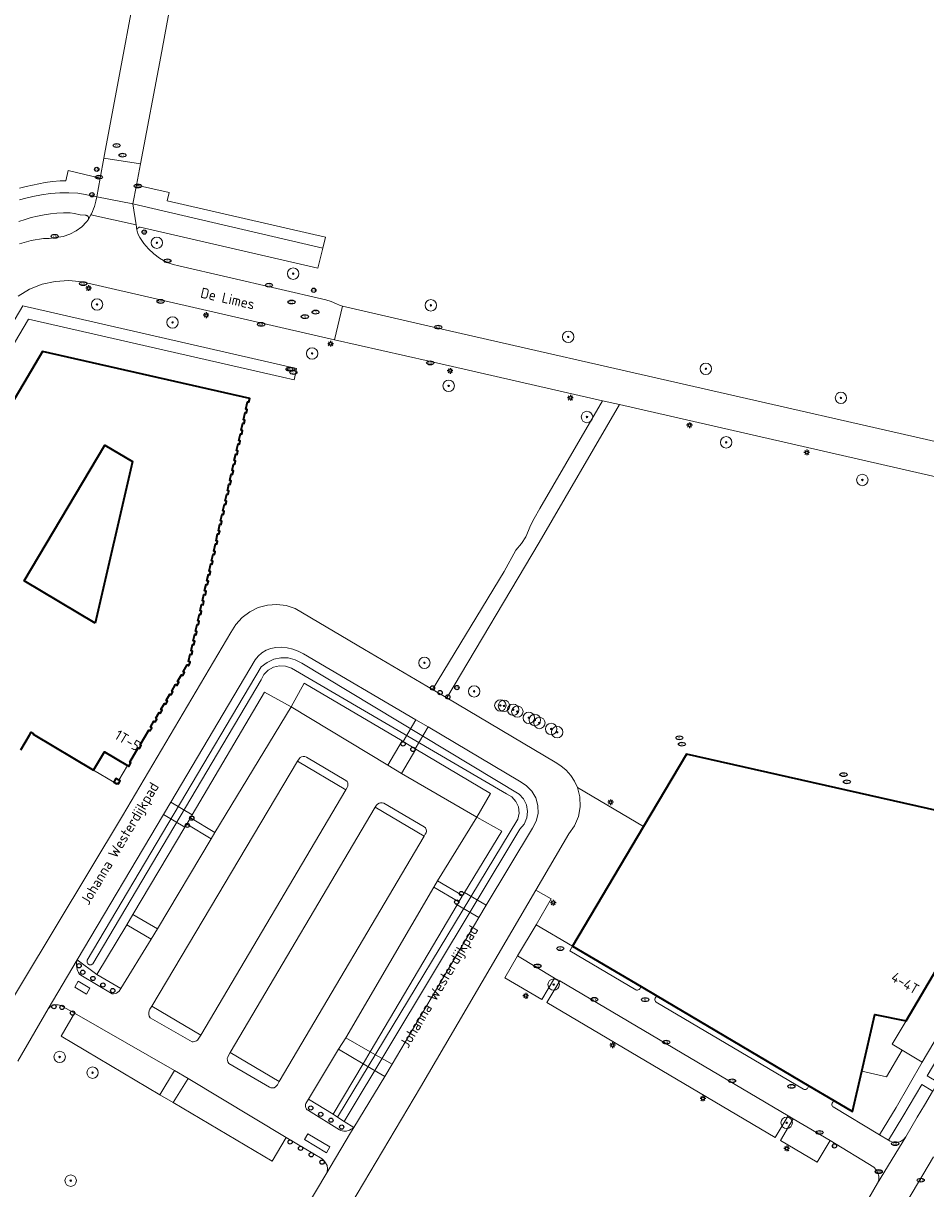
# Model space of a CAD drawing. Header units: metres. Extents: x 89394 to 92106, y 463550 to 466167.
# Tile 87 of 112: x 90888 to 91046, y 465046 to 465250. Entities that reach past the tile are written whole.
import ezdxf
from ezdxf.enums import TextEntityAlignment as Align

# ---------------------------------------------------------------- set-up
doc = ezdxf.new("R2010")
doc.units = ezdxf.units.M
for name, color, linetype, lineweight in [('B-PV-GR-BOOM-S', 90, 'Continuous', 25), ('B-PV-GR-BOUWLAND_BRAAKLIGGEND-GV', 200, 'Continuous', 13), ('B-PV-IE-MEUBILAIR-S', 7, 'Continuous', 25), ('B-PV-KW-KUNSTWERK_DEK-GV', 170, 'Continuous', 18), ('B-PV-OG-BEBOUWING-GV', 7, 'Continuous', 35), ('B-PV-OG-BEBOUWING-T18', 1, 'Continuous', 18), ('B-PV-OG-BEBOUWING_TRAP-GV', 7, 'Continuous', 18), ('B-PV-OG-TERREIN_BEGROEID-GV', 7, 'Continuous', 18), ('B-PV-OG-TERREIN_ERF-GV', 50, 'Continuous', 18), ('B-PV-OG-TERREIN_OEVER-GV', 7, 'Continuous', 18), ('B-PV-OG-TOPOGRAFIE-T18', 1, 'Continuous', 18), ('B-PV-OG-WATER_SLOOT-GV', 120, 'Continuous', 18), ('B-PV-OG-WEG-GV', 7, 'Continuous', 18), ('B-PV-VH-VERHARDING_ASFALT-GV', 210, 'Continuous', 18), ('B-PV-VH-VERHARDING_BETON-GV', 252, 'Continuous', 18), ('B-PV-VH-VERHARDING_BETONSTRAATSTEEN-GV', 190, 'Continuous', 18), ('B-PV-VH-VERHARDING_GRASBETONSTEEN-GV', 70, 'Continuous', 18), ('B-PV-VH-VERHARDING_OPEN-GV', 40, 'Continuous', 18), ('B-PV-VH-VERHARDING_OPEN_TEGEL-GV', 90, 'Continuous', 18), ('B-PV-VH-VERHARDING_STRAATBAKSTEEN-GV', 40, 'Continuous', 18)]:
    doc.layers.add(name, color=color, linetype=linetype, lineweight=lineweight)
doc.styles.add('NLCS-ISO', font='NLCS-ISO.ttf')
doc.styles.add('NLCS-ISO-M500-T18', font='NLCS-ISO.ttf', dxfattribs={"height": 0.9})

# ---------------------------------------------------------------- blocks, each defined once
blk = doc.blocks.new('SIE-MEUBILAIR_PAAL_LICHTMAST-SO')
for points in [[(-0.62, 0), (-1, 0)], [(-0.71, 0.71), (-0.44, 0.44)], [(0, 1), (0, 0.62)], [(0.44, 0.44), (0.71, 0.71)], [(1, 0), (0.62, 0)], [(-0.71, -0.71), (-0.44, -0.44)], [(0, -0.62), (0, -1)], [(0.44, -0.44), (0.71, -0.71)]]:
    blk.add_lwpolyline(points)
blk.add_circle((0, 0), 0.5)
blk = doc.blocks.new('SIE-MEUBILAIR_PAAL_VERKEERSBORD-SO')
blk.add_circle((0, 0), 0.75)
at = {"style": 'NLCS-ISO'}
blk.add_text('vb', height=0.75, dxfattribs=at).set_placement((0, 0.07), align=Align.MIDDLE_CENTER)
blk = doc.blocks.new('SIE-MEUBILAIR_PAAL_PRAATPAAL-SO')
blk.add_circle((0, 0), 0.75)
at = {"style": 'NLCS-ISO'}
blk.add_text('pr', height=0.75, dxfattribs=at).set_placement((0, 0.18), align=Align.MIDDLE_CENTER)
blk = doc.blocks.new('SIE-MEUBILAIR_PAAL-SO')
blk.add_circle((0, 0), 0.75)
blk = doc.blocks.new('SIE-MEUBILAIR_PUT_KOLK-SO')
blk.add_ellipse((0, 0), major_axis=(1.25, 0), ratio=0.54)
at = {"style": 'NLCS-ISO'}
blk.add_text('klk', height=0.75, dxfattribs=at).set_placement((0.03, 0), align=Align.MIDDLE_CENTER)
blk = doc.blocks.new('SIE-MEUBILAIR_PUT_RIOOLPUT-SO')
blk.add_ellipse((0, 0), major_axis=(1.25, 0), ratio=0.54)
at = {"style": 'NLCS-ISO'}
blk.add_text('ri', height=0.75, dxfattribs=at).set_placement((-0.04, 0.07), align=Align.MIDDLE_CENTER)
blk = doc.blocks.new('SIE-MEUBILAIR_PUT_WATERLEIDINGPUT-SO')
blk.add_ellipse((0, 0), major_axis=(1.25, 0), ratio=0.54)
at = {"style": 'NLCS-ISO'}
blk.add_text('wl', height=0.75, dxfattribs=at).set_placement((-0.14, 0), align=Align.MIDDLE_CENTER)
blk = doc.blocks.new('SIE-MEUBILAIR_PUT_BRANDKRAAN-SO')
blk.add_ellipse((0, 0), major_axis=(1.25, 0), ratio=0.54)
at = {"style": 'NLCS-ISO'}
blk.add_text('bk', height=0.75, dxfattribs=at).set_placement((0.03, 0), align=Align.MIDDLE_CENTER)
blk = doc.blocks.new('SGR-BOOM_GBKN-SO')
at = {"linetype": 'ByBlock', "lineweight": 18}
h = blk.add_hatch(color=0, dxfattribs=at)
h.dxf.hatch_style = 1
edge = h.paths.add_edge_path()
edge.add_arc((0, 0), 0.25, 0, 360)
at = {"color": 0, "linetype": 'ByBlock', "lineweight": 18}
for radius in [2, 0.25]:
    blk.add_circle((0, 0), radius, dxfattribs=at)
at = {"color": 0, "linetype": 'ByBlock', "lineweight": 18, "style": 'NLCS-ISO'}
blk.add_attdef('SOORT', (2.5, 0), '', height=1.5, dxfattribs=at)

msp = doc.modelspace()

# ---------------------------------------------------------------- linework, layer by layer
at = {"layer": 'B-PV-GR-BOUWLAND_BRAAKLIGGEND-GV', "flags": 128}
for points in [[(90886.836, 465221.138), (90888.003, 465221.433), (90891.333, 465222.099), (90892.654, 465222.276), (90893.983, 465222.388), (90894.963, 465222.428), (90895.372, 465224.213), (90901.002, 465222.905), (90901.634, 465226.367), (90901.758, 465227.05), (90909.55, 465268.555)], [(90914.919, 465261.955), (90911.637, 465244.196), (90908.052, 465225.416), (90907.342, 465221.649), (90913.068, 465220.356), (90912.728, 465218.923), (90940.475, 465212.567), (90940.035, 465210.601), (90939.129, 465207.136), (90908.003, 465214.304), (90907.839, 465214.276), (90907.689, 465214.205), (90907.562, 465214.098), (90907.467, 465213.962), (90907.412, 465213.805), (90907.455, 465213.606), (90907.682, 465213.023), (90907.946, 465212.493), (90908.641, 465211.44), (90909.454, 465210.475), (90910.373, 465209.612), (90911.387, 465208.861), (90912.481, 465208.233), (90912.902, 465208.056), (90913.765, 465207.771), (90914.758, 465207.495), (90940.522, 465201.586), (90941.479, 465201.275), (90942.41, 465200.864), (90942.96, 465200.625), (90943.452, 465200.463), (90960.962, 465196.431), (91049.201, 465176.305)], [(90869.602, 465052.576), (90904.9, 465111.153), (90923.897, 465143.272), (90924.764, 465144.686), (90925.883, 465145.91), (90927.212, 465146.901), (90928.705, 465147.624), (90930.307, 465148.052), (90931.962, 465148.169), (90933.608, 465147.973), (90935.188, 465147.469), (90947.354, 465140.301), (90959.222, 465133.282), (90971.815, 465153.929), (90973.875, 465157.667), (90974.857, 465158.878), (90975.582, 465160.013), (90976.088, 465161.158), (90976.421, 465161.997), (90977.041, 465163.265), (90978.062, 465164.982), (90989.07, 465183.884), (90958.686, 465190.818), (90942.076, 465194.573), (90897.836, 465204.702), (90895.487, 465204.939), (90893.13, 465204.8), (90890.825, 465204.288), (90888.63, 465203.417), (90886.602, 465202.208)], [(90887.437, 465200.491), (90935.409, 465189.507), (90935.217, 465188.614), (90934.979, 465187.557), (90932.937, 465188.023), (90888.435, 465198.189), (90849.842, 465133.042)], [(90868.409, 465154.503), (90890.897, 465192.509), (90927.22, 465184.262), (90927.063, 465183.611), (90926.826, 465183.672), (90926.538, 465182.398), (90926.78, 465182.343), (90926.643, 465181.737), (90926.401, 465181.792), (90926.119, 465180.544), (90926.361, 465180.489), (90926.218, 465179.89), (90925.983, 465179.943), (90925.702, 465178.703), (90925.939, 465178.649), (90925.799, 465178.042), (90925.565, 465178.095), (90925.296, 465176.907), (90925.533, 465176.853), (90925.394, 465176.258), (90925.161, 465176.311), (90924.896, 465175.137), (90925.131, 465175.084), (90925.002, 465174.482), (90924.76, 465174.537), (90924.5, 465173.385), (90924.739, 465173.331), (90924.601, 465172.737), (90924.365, 465172.79), (90924.104, 465171.635), (90924.346, 465171.58), (90924.213, 465170.981), (90923.969, 465171.036), (90923.708, 465169.882), (90923.938, 465169.83), (90923.801, 465169.229), (90923.571, 465169.281), (90923.42, 465168.611), (90923.309, 465168.124), (90923.544, 465168.071), (90923.409, 465167.478), (90923.174, 465167.531), (90922.908, 465166.359), (90923.145, 465166.305), (90923.014, 465165.71), (90922.772, 465165.765), (90922.508, 465164.604), (90922.749, 465164.549), (90922.613, 465163.953), (90922.373, 465164.008), (90922.108, 465162.843), (90922.341, 465162.79), (90922.209, 465162.196), (90921.973, 465162.25), (90921.711, 465161.1), (90921.946, 465161.047), (90921.822, 465160.488), (90921.584, 465160.542), (90921.309, 465159.336), (90921.546, 465159.282), (90921.428, 465158.725), (90921.183, 465158.781), (90920.894, 465157.508), (90921.14, 465157.452), (90921.025, 465156.956), (90920.781, 465157.012), (90920.512, 465155.833), (90920.759, 465155.777), (90920.636, 465155.224), (90920.387, 465155.281), (90920.097, 465154.008), (90920.344, 465153.952), (90920.213, 465153.394), (90919.97, 465153.449), (90919.707, 465152.294), (90919.965, 465152.253), (90919.825, 465151.65), (90919.574, 465151.707), (90919.31, 465150.547), (90919.569, 465150.494), (90919.432, 465149.895), (90919.175, 465149.954), (90918.911, 465148.795), (90919.166, 465148.737), (90919.03, 465148.142), (90918.776, 465148.2), (90918.519, 465147.073), (90918.765, 465147.017), (90918.627, 465146.415), (90918.382, 465146.471), (90918.117, 465145.306), (90918.363, 465145.25), (90918.225, 465144.64), (90917.978, 465144.696), (90917.712, 465143.527), (90917.96, 465143.471), (90917.826, 465142.872), (90917.581, 465142.949), (90917.318, 465141.797), (90917.567, 465141.74), (90917.425, 465141.115), (90917.176, 465141.172), (90916.924, 465140.063), (90917.174, 465140.006), (90917.036, 465139.399), (90916.786, 465139.456), (90916.492, 465138.163), (90916.743, 465138.106), (90916.697, 465137.815), (90916.483, 465137.455), (90916.252, 465137.591), (90915.53, 465136.368), (90915.753, 465136.236), (90915.456, 465135.723), (90915.228, 465135.857), (90914.531, 465134.676), (90914.757, 465134.543), (90914.438, 465134.003), (90914.212, 465134.136), (90913.536, 465132.992), (90913.759, 465132.86), (90913.451, 465132.337), (90913.228, 465132.469), (90912.58, 465131.373), (90912.798, 465131.244), (90912.486, 465130.708), (90912.265, 465130.839), (90911.637, 465129.776), (90911.853, 465129.648), (90911.541, 465129.125), (90911.327, 465129.251), (90910.725, 465128.232), (90910.938, 465128.106), (90910.638, 465127.594), (90910.423, 465127.721), (90909.815, 465126.692), (90910.033, 465126.563), (90909.712, 465126.032), (90909.5, 465126.157), (90907.987, 465123.595), (90908.196, 465123.472), (90907.887, 465122.933), (90907.671, 465123.061), (90906.189, 465120.551), (90906.386, 465120.415), (90906.027, 465119.808), (90905.812, 465119.957), (90904.276, 465117.414), (90904.522, 465117.284), (90904.23, 465116.721), (90903.96, 465116.865), (90903.903, 465116.757), (90903.381, 465117.037), (90899.817, 465119.141), (90889.226, 465125.424), (90889.305, 465125.565), (90888.892, 465125.809), (90888.582, 465125.284), (90887.07, 465122.722)], [(91035.742, 465044.158), (91037.266, 465046.773), (91037.459, 465047.364), (91037.483, 465047.985), (91037.337, 465048.589), (91037.031, 465049.13), (91036.59, 465049.568), (91028.952, 465054.231), (91026.653, 465050.43), (91020.222, 465054.234), (91022.453, 465058.067), (91021.567, 465058.601), (91019.296, 465054.785), (90979.291, 465078.434), (90981.541, 465082.215), (90980.653, 465082.722), (90978.394, 465078.953), (90971.911, 465082.768), (90974.174, 465086.6), (90977.394, 465092.053), (90980.068, 465096.6), (90977.385, 465098.133), (90957.119, 465063.626), (90931.599, 465020.597)], [(90935.662, 465040.071), (90940.552, 465048.303), (90940.789, 465048.784), (90940.86, 465049.316), (90940.758, 465049.843), (90940.493, 465050.31), (90940.209, 465050.74), (90939.906, 465051.012), (90933.61, 465054.775), (90931.15, 465050.635), (90913.805, 465060.886), (90911.469, 465062.269), (90894.171, 465072.535), (90896.492, 465076.57), (90894.127, 465077.886), (90893.65, 465078.037), (90893.15, 465078.051), (90892.665, 465077.927), (90892.232, 465077.675), (90891.886, 465077.314), (90886.546, 465068.168)]]:
    msp.add_lwpolyline(points, dxfattribs=at)
for points in [[(91095.211, 465152.494), (91060.522, 465160.56), (91061.319, 465164.054), (91062.044, 465167.229), (90992.001, 465183.215), (90977.919, 465159.04), (90961.736, 465131.807), (90980.732, 465120.541), (90981.763, 465119.913), (90982.689, 465119.14), (90983.491, 465118.237), (90984.15, 465117.226), (90984.652, 465116.129), (90996.223, 465109.272), (91003.748, 465121.97), (91062.089, 465108.801), (91042.255, 465075.201), (91039.85, 465071.125), (91041.559, 465070.095), (91045.099, 465067.988), (91090.06, 465143.722)], [(90896.962, 465085.913), (90896.887, 465085.645), (90896.842, 465085.371), (90896.827, 465085.093), (90896.841, 465084.815), (90896.886, 465084.54), (90896.952, 465084.237), (90897.06, 465083.947), (90897.208, 465083.674), (90897.392, 465083.425), (90897.61, 465083.205), (90903.075, 465079.962), (90903.35, 465079.956), (90903.621, 465079.999), (90903.879, 465080.092), (90904.117, 465080.231), (90904.324, 465080.411), (90904.587, 465080.911), (90900.405, 465083.319)], [(90943.776, 465057.594), (90942.576, 465058.368), (90941.843, 465058.842), (90937.52, 465061.485), (90937.025, 465060.717), (90936.985, 465060.578), (90936.969, 465060.433), (90936.976, 465060.288), (90937.008, 465060.146), (90937.064, 465060.012), (90937.111, 465059.88), (90937.181, 465059.759), (90937.272, 465059.653), (90937.38, 465059.564), (90937.502, 465059.497), (90942.957, 465056.121), (90943.19, 465056.027), (90943.431, 465055.958), (90943.678, 465055.916), (90943.928, 465055.9), (90944.178, 465055.911), (90944.45, 465055.989), (90944.714, 465056.089), (90944.969, 465056.211), (90945.212, 465056.354), (90945.443, 465056.517)]]:
    msp.add_lwpolyline(points, close=True, dxfattribs=at)
at = {"layer": 'B-PV-KW-KUNSTWERK_DEK-GV', "flags": 128}
for points in [[(90956.228, 465122.91), (90958.491, 465126.727), (90956.326, 465127.983), (90954.078, 465124.179)], [(90917.134, 465111.307), (90913.378, 465113.508), (90912.116, 465111.377), (90915.862, 465109.153), (90916.167, 465109.67), (90916.815, 465110.767)], [(90967.391, 465093.308), (90968.64, 465095.467), (90964.829, 465097.695), (90964.531, 465097.181), (90963.885, 465096.066), (90963.584, 465095.547)], [(90950.893, 465065.45), (90952.169, 465067.599), (90948.339, 465069.796), (90947.088, 465067.664)]]:
    msp.add_lwpolyline(points, close=True, dxfattribs=at)
at = {"layer": 'B-PV-OG-BEBOUWING-GV', "flags": 128}
msp.add_lwpolyline([(90887.07, 465122.722), (90888.582, 465125.284), (90888.892, 465125.809), (90889.305, 465125.565), (90889.226, 465125.424), (90899.817, 465119.141), (90901.73, 465122.366), (90905.812, 465119.957), (90906.027, 465119.808), (90906.386, 465120.415), (90906.189, 465120.551), (90907.671, 465123.061), (90907.887, 465122.933), (90908.196, 465123.472), (90907.987, 465123.595), (90909.5, 465126.157), (90909.712, 465126.032), (90910.033, 465126.563), (90909.815, 465126.692), (90910.423, 465127.721), (90910.638, 465127.594), (90910.938, 465128.106), (90910.725, 465128.232), (90911.327, 465129.251), (90911.541, 465129.125), (90911.853, 465129.648), (90911.637, 465129.776), (90912.265, 465130.839), (90912.486, 465130.708), (90912.798, 465131.244), (90912.58, 465131.373), (90913.228, 465132.469), (90913.451, 465132.337), (90913.759, 465132.86), (90913.536, 465132.992), (90914.212, 465134.136), (90914.438, 465134.003), (90914.757, 465134.543), (90914.531, 465134.676), (90915.228, 465135.857), (90915.456, 465135.723), (90915.753, 465136.236), (90915.53, 465136.368), (90916.252, 465137.591), (90916.483, 465137.455), (90916.697, 465137.815), (90916.743, 465138.106), (90916.492, 465138.163), (90916.786, 465139.456), (90917.036, 465139.399), (90917.174, 465140.006), (90916.924, 465140.063), (90917.176, 465141.172), (90917.425, 465141.115), (90917.567, 465141.74), (90917.318, 465141.797), (90917.581, 465142.949), (90917.826, 465142.872), (90917.96, 465143.471), (90917.712, 465143.527), (90917.978, 465144.696), (90918.225, 465144.64), (90918.363, 465145.25), (90918.117, 465145.306), (90918.382, 465146.471), (90918.627, 465146.415), (90918.765, 465147.017), (90918.519, 465147.073), (90918.776, 465148.2), (90919.03, 465148.142), (90919.166, 465148.737), (90918.911, 465148.795), (90919.175, 465149.954), (90919.432, 465149.895), (90919.569, 465150.494), (90919.31, 465150.547), (90919.574, 465151.707), (90919.825, 465151.65), (90919.965, 465152.253), (90919.707, 465152.294), (90919.97, 465153.449), (90920.213, 465153.394), (90920.344, 465153.952), (90920.097, 465154.008), (90920.387, 465155.281), (90920.636, 465155.224), (90920.759, 465155.777), (90920.512, 465155.833), (90920.781, 465157.012), (90921.025, 465156.956), (90921.14, 465157.452), (90920.894, 465157.508), (90921.183, 465158.781), (90921.428, 465158.725), (90921.546, 465159.282), (90921.309, 465159.336), (90921.584, 465160.542), (90921.822, 465160.488), (90921.946, 465161.047), (90921.711, 465161.1), (90921.973, 465162.25), (90922.209, 465162.196), (90922.341, 465162.79), (90922.108, 465162.843), (90922.373, 465164.008), (90922.613, 465163.953), (90922.749, 465164.549), (90922.508, 465164.604), (90922.772, 465165.765), (90923.014, 465165.71), (90923.145, 465166.305), (90922.908, 465166.359), (90923.174, 465167.531), (90923.409, 465167.478), (90923.544, 465168.071), (90923.309, 465168.124), (90923.42, 465168.611), (90923.571, 465169.281), (90923.801, 465169.229), (90923.938, 465169.83), (90923.708, 465169.882), (90923.969, 465171.036), (90924.213, 465170.981), (90924.346, 465171.58), (90924.104, 465171.635), (90924.365, 465172.79), (90924.601, 465172.737), (90924.739, 465173.331), (90924.5, 465173.385), (90924.76, 465174.537), (90925.002, 465174.482), (90925.131, 465175.084), (90924.896, 465175.137), (90925.161, 465176.311), (90925.394, 465176.258), (90925.533, 465176.853), (90925.296, 465176.907), (90925.565, 465178.095), (90925.799, 465178.042), (90925.939, 465178.649), (90925.702, 465178.703), (90925.983, 465179.943), (90926.218, 465179.89), (90926.361, 465180.489), (90926.119, 465180.544), (90926.401, 465181.792), (90926.643, 465181.737), (90926.78, 465182.343), (90926.538, 465182.398), (90926.826, 465183.672), (90927.063, 465183.611), (90927.22, 465184.262), (90890.897, 465192.509), (90868.409, 465154.503)], dxfattribs=at)
for points in [[(90900.133, 465144.902), (90887.668, 465152.309), (90901.82, 465176.121), (90906.677, 465173.235)], [(90996.223, 465109.272), (90983.815, 465088.333), (90995.822, 465081.235), (90998.549, 465079.623), (91025.234, 465063.848), (91029.584, 465061.277), (91032.89, 465059.322), (91034.487, 465066.389), (91036.757, 465076.357), (91042.255, 465075.201), (91062.089, 465108.801), (91003.748, 465121.97)], [(90904.276, 465117.414), (90903.736, 465117.698), (90903.381, 465117.037), (90903.903, 465116.757), (90903.96, 465116.865), (90904.23, 465116.721), (90904.522, 465117.284)]]:
    msp.add_lwpolyline(points, close=True, dxfattribs=at)
at = {"layer": 'B-PV-OG-BEBOUWING_TRAP-GV', "flags": 128}
msp.add_lwpolyline([(91041.559, 465070.095), (91039.85, 465071.125), (91042.255, 465075.201), (91036.757, 465076.357), (91034.487, 465066.389), (91038.822, 465065.432)], close=True, dxfattribs=at)
at = {"layer": 'B-PV-OG-TERREIN_BEGROEID-GV', "flags": 128}
for points in [[(90935.61, 465120.727), (90944.037, 465115.724), (90944.281, 465116.117), (90944.395, 465116.363), (90944.43, 465116.632), (90944.385, 465116.899), (90944.263, 465117.141), (90944.075, 465117.337), (90937.142, 465121.447), (90936.872, 465121.534), (90936.588, 465121.545), (90936.311, 465121.48), (90936.062, 465121.343), (90935.859, 465121.144)], [(90949.214, 465112.657), (90957.771, 465107.579), (90957.987, 465107.917), (90958.136, 465108.175), (90958.192, 465108.469), (90958.147, 465108.764), (90958.008, 465109.027), (90957.789, 465109.23), (90950.723, 465113.388), (90950.44, 465113.445), (90950.152, 465113.433), (90949.875, 465113.351), (90949.626, 465113.206), (90949.419, 465113.006)], [(90910.048, 465077.799), (90909.723, 465077.253), (90909.576, 465076.969), (90909.504, 465076.658), (90909.509, 465076.339), (90909.592, 465076.031), (90909.748, 465075.752), (90917.111, 465071.537), (90917.31, 465071.542), (90917.505, 465071.578), (90917.693, 465071.645), (90917.868, 465071.74), (90918.026, 465071.861), (90918.296, 465072.175), (90918.621, 465072.726)], [(90923.783, 465069.668), (90923.487, 465069.142), (90923.348, 465068.88), (90923.279, 465068.591), (90923.287, 465068.294), (90923.371, 465068.01), (90923.524, 465067.755), (90930.674, 465063.569), (90930.929, 465063.476), (90931.2, 465063.455), (90931.467, 465063.508), (90931.709, 465063.631), (90931.909, 465063.814), (90932.049, 465064.021), (90932.383, 465064.567)], [(91046.886, 465062.82), (91046.935, 465062.901), (91045.023, 465064.058), (91041.716, 465058.486), (91039.202, 465054.297), (91039.478, 465054.131), (91040.068, 465053.93), (91040.692, 465053.91), (91041.293, 465054.075), (91041.82, 465054.409), (91042.225, 465054.883), (91044.184, 465058.328), (91045.463, 465060.45)]]:
    msp.add_lwpolyline(points, close=True, dxfattribs=at)
at = {"layer": 'B-PV-OG-TERREIN_ERF-GV', "flags": 128}
for points in [[(90900.133, 465144.902), (90906.677, 465173.235), (90901.82, 465176.121), (90887.668, 465152.309)], [(90899.817, 465119.141), (90903.381, 465117.037), (90903.736, 465117.698), (90904.276, 465117.414), (90905.812, 465119.957), (90901.73, 465122.366)]]:
    msp.add_lwpolyline(points, close=True, dxfattribs=at)
at = {"layer": 'B-PV-OG-TERREIN_OEVER-GV', "flags": 128}
msp.add_lwpolyline([(90916.167, 465109.67), (90916.815, 465110.767), (90917.134, 465111.307), (90929.778, 465132.834), (90934.47, 465130.24), (90936.758, 465134.398), (90953.95, 465124.255), (90954.078, 465124.179), (90956.228, 465122.91), (90956.348, 465122.839), (90969.412, 465115.057), (90967.009, 465110.937), (90971.396, 465108.458), (90964.829, 465097.695), (90964.531, 465097.181), (90963.885, 465096.066), (90963.584, 465095.547), (90948.339, 465069.796), (90947.088, 465067.664), (90941.843, 465058.842), (90942.576, 465058.368), (90974.192, 465110.57), (90974.426, 465111.621), (90974.316, 465112.691), (90973.874, 465113.672), (90973.144, 465114.463), (90972.203, 465114.983), (90934.52, 465137.003), (90933.508, 465137.368), (90932.434, 465137.433), (90931.385, 465137.193), (90930.447, 465136.666), (90929.696, 465135.896), (90929.192, 465134.945), (90899.695, 465085.189), (90899.414, 465085.038), (90899.095, 465085.051), (90898.828, 465085.225), (90898.687, 465085.511), (90898.712, 465085.83), (90929.238, 465137.232), (90930.249, 465138.025), (90931.414, 465138.57), (90932.672, 465138.838), (90933.957, 465138.816), (90935.204, 465138.503), (90936.349, 465137.918), (90974.444, 465114.961), (90975.215, 465114.099), (90975.715, 465113.057), (90975.904, 465111.916), (90975.766, 465110.768), (90975.313, 465109.704), (90974.581, 465108.81), (90943.776, 465057.594), (90945.443, 465056.517), (90950.893, 465065.45), (90952.169, 465067.599), (90967.391, 465093.308), (90968.64, 465095.467), (90976.784, 465109.002), (90977.426, 465110.227), (90977.743, 465111.574), (90977.717, 465112.957), (90977.348, 465114.29), (90976.659, 465115.49), (90975.695, 465116.482), (90974.514, 465117.203), (90958.491, 465126.727), (90956.326, 465127.983), (90936.615, 465139.538), (90935.722, 465140.01), (90934.774, 465140.362), (90933.788, 465140.587), (90932.781, 465140.682), (90931.771, 465140.644), (90930.917, 465140.472), (90930.106, 465140.158), (90929.359, 465139.71), (90928.7, 465139.142), (90928.147, 465138.47), (90913.378, 465113.508), (90912.116, 465111.377), (90896.962, 465085.913), (90900.405, 465083.319), (90905.65, 465092.055), (90906.699, 465093.867), (90915.862, 465109.153)], close=True, dxfattribs=at)
at = {"layer": 'B-PV-OG-WATER_SLOOT-GV', "flags": 128}
msp.add_lwpolyline([(90942.576, 465058.368), (90943.776, 465057.594), (90974.581, 465108.81), (90975.313, 465109.704), (90975.766, 465110.768), (90975.904, 465111.916), (90975.715, 465113.057), (90975.215, 465114.099), (90974.444, 465114.961), (90936.349, 465137.918), (90935.204, 465138.503), (90933.957, 465138.816), (90932.672, 465138.838), (90931.414, 465138.57), (90930.249, 465138.025), (90929.238, 465137.232), (90898.712, 465085.83), (90898.687, 465085.511), (90898.828, 465085.225), (90899.095, 465085.051), (90899.414, 465085.038), (90899.695, 465085.189), (90929.192, 465134.945), (90929.696, 465135.896), (90930.447, 465136.666), (90931.385, 465137.193), (90932.434, 465137.433), (90933.508, 465137.368), (90934.52, 465137.003), (90972.203, 465114.983), (90973.144, 465114.463), (90973.874, 465113.672), (90974.316, 465112.691), (90974.426, 465111.621), (90974.192, 465110.57)], close=True, dxfattribs=at)
at = {"layer": 'B-PV-OG-WEG-GV', "flags": 128}
msp.add_lwpolyline([(90886.841, 465211.354), (90888.914, 465211.967), (90891.052, 465212.279), (90892.044, 465212.318), (90892.846, 465212.403), (90893.281, 465212.472), (90894.499, 465212.678), (90895.67, 465213.071), (90896.765, 465213.642), (90897.759, 465214.376), (90898.626, 465215.255), (90898.881, 465215.585), (90898.938, 465215.724), (90898.954, 465215.871), (90898.931, 465216.017), (90898.872, 465216.153), (90898.781, 465216.269), (90898.72, 465216.302), (90898.657, 465216.33), (90898.591, 465216.351), (90898.524, 465216.365), (90898.455, 465216.373), (90897.51, 465216.444), (90896.475, 465216.693), (90895.711, 465216.797), (90894.567, 465216.804), (90893.424, 465216.752), (90892.286, 465216.643), (90891.154, 465216.475), (90890.033, 465216.249), (90888.923, 465215.967), (90887.825, 465215.637), (90886.743, 465215.26)], dxfattribs=at)
at = {"layer": 'B-PV-VH-VERHARDING_ASFALT-GV', "flags": 128}
for points in [[(90909.55, 465268.555), (90901.758, 465227.05), (90901.634, 465226.367), (90908.052, 465225.416), (90911.637, 465244.196), (90914.919, 465261.955)], [(90886.743, 465215.26), (90887.825, 465215.637), (90888.923, 465215.967), (90890.033, 465216.249), (90891.154, 465216.475), (90892.286, 465216.643), (90893.424, 465216.752), (90894.567, 465216.804), (90895.711, 465216.797), (90896.475, 465216.693), (90897.51, 465216.444), (90898.455, 465216.373), (90898.524, 465216.365), (90898.591, 465216.351), (90898.657, 465216.33), (90898.72, 465216.302), (90898.781, 465216.269), (90898.872, 465216.153), (90898.931, 465216.017), (90898.954, 465215.871), (90898.938, 465215.724), (90898.881, 465215.585), (90899.372, 465216.439), (90899.481, 465216.628), (90899.673, 465217.057), (90899.843, 465217.495), (90899.992, 465217.94), (90900.119, 465218.392), (90900.224, 465218.85), (90900.4, 465219.625), (90898.087, 465220.071), (90897.103, 465220.225), (90895.507, 465220.328), (90893.908, 465220.321), (90892.313, 465220.206), (90890.73, 465219.981), (90889.166, 465219.649), (90887.991, 465219.385), (90886.831, 465219.06)]]:
    msp.add_lwpolyline(points, dxfattribs=at)
for points in [[(90906.746, 465218.382), (90907.28, 465214.715), (90907.412, 465213.805), (90907.467, 465213.962), (90907.562, 465214.098), (90907.689, 465214.205), (90907.839, 465214.276), (90908.003, 465214.304), (90939.129, 465207.136), (90940.035, 465210.601)], [(90943.452, 465200.463), (90942.076, 465194.573), (90958.686, 465190.818), (90989.07, 465183.884), (90992.001, 465183.215), (91062.044, 465167.229), (91065.349, 465166.475), (91079.411, 465163.265), (91079.96, 465163.14), (91089.56, 465160.949), (91091.258, 465166.713), (91063.833, 465172.968), (91049.201, 465176.305), (90960.962, 465196.431)]]:
    msp.add_lwpolyline(points, close=True, dxfattribs=at)
at = {"layer": 'B-PV-VH-VERHARDING_BETON-GV', "flags": 128}
msp.add_lwpolyline([(91042.255, 465075.201), (91036.757, 465076.357), (91034.487, 465066.389), (91038.822, 465065.432), (91041.559, 465070.095), (91039.85, 465071.125)], close=True, dxfattribs=at)
at = {"layer": 'B-PV-VH-VERHARDING_BETONSTRAATSTEEN-GV', "flags": 128}
for points in [[(90886.831, 465219.06), (90887.991, 465219.385), (90889.166, 465219.649), (90890.73, 465219.981), (90892.313, 465220.206), (90893.908, 465220.321), (90895.507, 465220.328), (90897.103, 465220.225), (90898.087, 465220.071), (90900.4, 465219.625), (90901.002, 465222.905), (90895.372, 465224.213), (90894.963, 465222.428), (90893.983, 465222.388), (90892.654, 465222.276), (90891.333, 465222.099), (90888.003, 465221.433), (90886.836, 465221.138)], [(91047.08, 465051.405), (91040.506, 465040.355), (91040.647, 465040.508), (91040.803, 465040.646), (91040.973, 465040.767), (91041.154, 465040.87), (91041.345, 465040.953), (91041.544, 465041.015), (91041.748, 465041.057), (91041.956, 465041.077), (91042.164, 465041.076), (91042.371, 465041.052), (91042.574, 465041.008), (91042.772, 465040.942), (91042.962, 465040.856), (91043.225, 465040.683), (91044.827, 465039.748), (91049.415, 465036.953)]]:
    msp.add_lwpolyline(points, dxfattribs=at)
for points in [[(90907.342, 465221.649), (90906.746, 465218.382), (90940.035, 465210.601), (90940.475, 465212.567), (90912.728, 465218.923), (90913.068, 465220.356)], [(90866.257, 465164.921), (90857.032, 465149.365), (90857.024, 465149.165), (90821.96, 465089.897), (90823.688, 465088.877), (90849.842, 465133.042), (90888.435, 465198.189), (90932.937, 465188.023), (90934.979, 465187.557), (90935.217, 465188.614), (90935.409, 465189.507), (90887.437, 465200.491), (90866.457, 465165.042)], [(91091.519, 465142.551), (91097.441, 465152.687), (91097.169, 465153.915), (91096.743, 465155.103), (91096.272, 465154.301), (91095.211, 465152.494), (91090.06, 465143.722), (91045.099, 465067.988), (91040.514, 465060.053), (91037.627, 465055.242), (91039.202, 465054.297), (91041.716, 465058.486), (91045.023, 465064.058), (91046.935, 465062.901), (91047.833, 465064.459), (91045.944, 465065.594)], [(90998.549, 465079.623), (90995.822, 465081.235), (90995.565, 465080.807), (90995.455, 465080.701), (90995.321, 465080.627), (90995.173, 465080.589), (90995.02, 465080.59), (90994.873, 465080.63), (90983.316, 465087.463), (90983.815, 465088.333), (90977.394, 465092.053), (90974.174, 465086.6), (90980.653, 465082.722), (90981.541, 465082.215), (91021.567, 465058.601), (91022.453, 465058.067), (91028.952, 465054.231), (91036.59, 465049.568), (91037.031, 465049.13), (91037.337, 465048.589), (91037.483, 465047.985), (91037.459, 465047.364), (91037.266, 465046.773), (91042.225, 465054.883), (91041.82, 465054.409), (91041.293, 465054.075), (91040.692, 465053.91), (91040.068, 465053.93), (91039.478, 465054.131), (91039.202, 465054.297), (91037.627, 465055.242), (91029.494, 465060.122), (91029.381, 465060.223), (91029.3, 465060.352), (91029.259, 465060.499), (91029.261, 465060.651), (91029.305, 465060.796), (91029.584, 465061.277), (91025.234, 465063.848), (91024.968, 465063.388), (91024.855, 465063.285), (91024.719, 465063.213), (91024.57, 465063.179), (91024.417, 465063.183), (91024.27, 465063.225), (90998.46, 465078.498), (90998.351, 465078.601), (90998.274, 465078.73), (90998.234, 465078.874), (90998.233, 465079.024), (90998.273, 465079.169)], [(90983.815, 465088.333), (90983.316, 465087.463), (90994.873, 465080.63), (90995.02, 465080.59), (90995.173, 465080.589), (90995.321, 465080.627), (90995.455, 465080.701), (90995.565, 465080.807), (90995.822, 465081.235)], [(90998.549, 465079.623), (90998.273, 465079.169), (90998.233, 465079.024), (90998.234, 465078.874), (90998.274, 465078.73), (90998.351, 465078.601), (90998.46, 465078.498), (91024.27, 465063.225), (91024.417, 465063.183), (91024.57, 465063.179), (91024.719, 465063.213), (91024.855, 465063.285), (91024.968, 465063.388), (91025.234, 465063.848)]]:
    msp.add_lwpolyline(points, close=True, dxfattribs=at)
at = {"layer": 'B-PV-VH-VERHARDING_GRASBETONSTEEN-GV', "flags": 128}
for points in [[(90980.653, 465082.722), (90974.174, 465086.6), (90971.911, 465082.768), (90978.394, 465078.953)], [(90981.541, 465082.215), (90979.291, 465078.434), (91019.296, 465054.785), (91021.567, 465058.601)], [(91022.453, 465058.067), (91020.222, 465054.234), (91026.653, 465050.43), (91028.952, 465054.231)]]:
    msp.add_lwpolyline(points, close=True, dxfattribs=at)
at = {"layer": 'B-PV-VH-VERHARDING_OPEN-GV', "flags": 128}
for points in [[(90958.491, 465126.727), (90956.326, 465127.983), (90954.078, 465124.179), (90956.228, 465122.91)], [(90917.134, 465111.307), (90913.378, 465113.508), (90912.116, 465111.377), (90915.862, 465109.153), (90916.167, 465109.67), (90916.815, 465110.767)], [(90964.829, 465097.695), (90964.531, 465097.181), (90963.885, 465096.066), (90963.584, 465095.547), (90967.391, 465093.308), (90968.64, 465095.467)], [(90952.169, 465067.599), (90948.339, 465069.796), (90947.088, 465067.664), (90950.893, 465065.45)]]:
    msp.add_lwpolyline(points, close=True, dxfattribs=at)
at = {"layer": 'B-PV-VH-VERHARDING_OPEN_TEGEL-GV', "flags": 128}
for points in [[(90992.001, 465183.215), (90989.07, 465183.884), (90978.062, 465164.982), (90977.041, 465163.265), (90976.421, 465161.997), (90976.088, 465161.158), (90975.582, 465160.013), (90974.857, 465158.878), (90973.875, 465157.667), (90971.815, 465153.929), (90959.222, 465133.282), (90961.736, 465131.807), (90977.919, 465159.04)], [(90956.348, 465122.839), (90956.228, 465122.91), (90954.078, 465124.179), (90953.95, 465124.255), (90951.398, 465120.009), (90953.817, 465118.577)], [(90916.815, 465110.767), (90916.167, 465109.67), (90920.441, 465107.139), (90921.092, 465108.241)], [(90960.153, 465099.748), (90959.481, 465098.644), (90963.885, 465096.066), (90964.531, 465097.181)], [(90906.699, 465093.867), (90905.65, 465092.055), (90909.916, 465089.505), (90911.025, 465091.352)], [(90944.041, 465072.27), (90942.782, 465070.248), (90947.088, 465067.664), (90948.339, 465069.796)], [(91045.099, 465067.988), (91041.559, 465070.095), (91038.822, 465065.432), (91034.487, 465066.389), (91032.89, 465059.322), (91029.584, 465061.277), (91029.305, 465060.796), (91029.261, 465060.651), (91029.259, 465060.499), (91029.3, 465060.352), (91029.381, 465060.223), (91029.494, 465060.122), (91037.627, 465055.242), (91040.514, 465060.053)], [(90914.032, 465066.515), (90911.469, 465062.269), (90913.805, 465060.886), (90916.397, 465065.139)]]:
    msp.add_lwpolyline(points, close=True, dxfattribs=at)
at = {"layer": 'B-PV-VH-VERHARDING_STRAATBAKSTEEN-GV', "flags": 128}
for points in [[(90908.052, 465225.416), (90901.634, 465226.367), (90901.002, 465222.905), (90900.4, 465219.625), (90906.746, 465218.382), (90907.342, 465221.649)], [(90906.746, 465218.382), (90900.4, 465219.625), (90900.224, 465218.85), (90900.119, 465218.392), (90899.992, 465217.94), (90899.843, 465217.495), (90899.673, 465217.057), (90899.481, 465216.628), (90899.372, 465216.439), (90907.28, 465214.715)], [(90934.47, 465130.24), (90929.778, 465132.834), (90917.134, 465111.307), (90916.815, 465110.767), (90921.092, 465108.241)], [(90934.47, 465130.24), (90951.398, 465120.009), (90953.95, 465124.255), (90936.758, 465134.398)], [(90944.041, 465072.27), (90959.481, 465098.644), (90960.153, 465099.748), (90967.009, 465110.937), (90953.817, 465118.577), (90951.398, 465120.009), (90934.47, 465130.24), (90921.092, 465108.241), (90920.441, 465107.139), (90911.025, 465091.352), (90909.916, 465089.505), (90904.587, 465080.911), (90904.324, 465080.411), (90904.117, 465080.231), (90903.879, 465080.092), (90903.621, 465079.999), (90903.35, 465079.956), (90903.075, 465079.962), (90897.61, 465083.205), (90897.392, 465083.425), (90897.208, 465083.674), (90897.06, 465083.947), (90896.952, 465084.237), (90896.886, 465084.54), (90896.841, 465084.815), (90896.827, 465085.093), (90896.842, 465085.371), (90896.887, 465085.645), (90896.962, 465085.913), (90891.886, 465077.314), (90892.232, 465077.675), (90892.665, 465077.927), (90893.15, 465078.051), (90893.65, 465078.037), (90894.127, 465077.886), (90896.492, 465076.57), (90914.032, 465066.515), (90916.397, 465065.139), (90933.61, 465054.775), (90939.906, 465051.012), (90940.209, 465050.74), (90940.493, 465050.31), (90940.758, 465049.843), (90940.86, 465049.316), (90940.789, 465048.784), (90940.552, 465048.303), (90944.874, 465055.577), (90945.443, 465056.517), (90945.212, 465056.354), (90944.969, 465056.211), (90944.714, 465056.089), (90944.45, 465055.989), (90944.178, 465055.911), (90943.928, 465055.9), (90943.678, 465055.916), (90943.431, 465055.958), (90943.19, 465056.027), (90942.957, 465056.121), (90937.502, 465059.497), (90937.38, 465059.564), (90937.272, 465059.653), (90937.181, 465059.759), (90937.111, 465059.88), (90937.064, 465060.012), (90937.008, 465060.146), (90936.976, 465060.288), (90936.969, 465060.433), (90936.985, 465060.578), (90937.025, 465060.717), (90937.52, 465061.485), (90942.782, 465070.248)], [(90956.348, 465122.839), (90953.817, 465118.577), (90967.009, 465110.937), (90969.412, 465115.057)], [(90910.048, 465077.799), (90935.61, 465120.727), (90935.859, 465121.144), (90936.062, 465121.343), (90936.311, 465121.48), (90936.588, 465121.545), (90936.872, 465121.534), (90937.142, 465121.447), (90944.075, 465117.337), (90944.263, 465117.141), (90944.385, 465116.899), (90944.43, 465116.632), (90944.395, 465116.363), (90944.281, 465116.117), (90944.037, 465115.724), (90918.621, 465072.726), (90918.296, 465072.175), (90918.026, 465071.861), (90917.868, 465071.74), (90917.693, 465071.645), (90917.505, 465071.578), (90917.31, 465071.542), (90917.111, 465071.537), (90909.748, 465075.752), (90909.592, 465076.031), (90909.509, 465076.339), (90909.504, 465076.658), (90909.576, 465076.969), (90909.723, 465077.253)], [(90944.037, 465115.724), (90935.61, 465120.727), (90910.048, 465077.799), (90918.621, 465072.726)], [(90996.223, 465109.272), (90984.652, 465116.129), (90985.076, 465114.449), (90985.135, 465112.718), (90984.826, 465111.013), (90984.162, 465109.413), (90983.173, 465107.991), (90977.385, 465098.133), (90980.068, 465096.6), (90977.394, 465092.053), (90983.815, 465088.333)], [(90949.214, 465112.657), (90949.419, 465113.006), (90949.626, 465113.206), (90949.875, 465113.351), (90950.152, 465113.433), (90950.44, 465113.445), (90950.723, 465113.388), (90957.789, 465109.23), (90958.008, 465109.027), (90958.147, 465108.764), (90958.192, 465108.469), (90958.136, 465108.175), (90957.987, 465107.917), (90957.771, 465107.579), (90932.383, 465064.567), (90932.049, 465064.021), (90931.909, 465063.814), (90931.709, 465063.631), (90931.467, 465063.508), (90931.2, 465063.455), (90930.929, 465063.476), (90930.674, 465063.569), (90923.524, 465067.755), (90923.371, 465068.01), (90923.287, 465068.294), (90923.279, 465068.591), (90923.348, 465068.88), (90923.487, 465069.142), (90923.783, 465069.668)], [(90957.771, 465107.579), (90949.214, 465112.657), (90923.783, 465069.668), (90932.383, 465064.567)], [(90967.009, 465110.937), (90960.153, 465099.748), (90964.531, 465097.181), (90964.829, 465097.695), (90971.396, 465108.458)], [(90920.441, 465107.139), (90916.167, 465109.67), (90915.862, 465109.153), (90906.699, 465093.867), (90911.025, 465091.352)], [(90963.885, 465096.066), (90959.481, 465098.644), (90944.041, 465072.27), (90948.339, 465069.796), (90963.584, 465095.547)], [(90909.916, 465089.505), (90905.65, 465092.055), (90900.405, 465083.319), (90904.587, 465080.911)], [(90899.196, 465080.934), (90897.13, 465082.16), (90896.527, 465081.119), (90898.578, 465079.907)], [(90899.196, 465080.934), (90898.578, 465079.907), (90896.527, 465081.119), (90897.13, 465082.16)], [(90896.492, 465076.57), (90894.171, 465072.535), (90911.469, 465062.269), (90914.032, 465066.515)], [(90947.088, 465067.664), (90942.782, 465070.248), (90937.52, 465061.485), (90941.843, 465058.842)], [(90916.397, 465065.139), (90913.805, 465060.886), (90931.15, 465050.635), (90933.61, 465054.775)], [(90937.42, 465055.434), (90936.783, 465054.432), (90940.648, 465052.111), (90941.27, 465053.143)], [(90937.42, 465055.434), (90941.27, 465053.143), (90940.648, 465052.111), (90936.783, 465054.432)]]:
    msp.add_lwpolyline(points, close=True, dxfattribs=at)
for points in [[(90886.602, 465202.208), (90888.63, 465203.417), (90890.825, 465204.288), (90893.13, 465204.8), (90895.487, 465204.939), (90897.836, 465204.702), (90942.076, 465194.573), (90943.452, 465200.463), (90942.96, 465200.625), (90942.41, 465200.864), (90941.479, 465201.275), (90940.522, 465201.586), (90914.758, 465207.495), (90913.765, 465207.771), (90912.902, 465208.056), (90912.481, 465208.233), (90911.387, 465208.861), (90910.373, 465209.612), (90909.454, 465210.475), (90908.641, 465211.44), (90907.946, 465212.493), (90907.682, 465213.023), (90907.455, 465213.606), (90907.412, 465213.805), (90907.28, 465214.715), (90899.372, 465216.439), (90898.881, 465215.585), (90898.626, 465215.255), (90897.759, 465214.376), (90896.765, 465213.642), (90895.67, 465213.071), (90894.499, 465212.678), (90893.281, 465212.472), (90892.846, 465212.403), (90892.044, 465212.318), (90891.052, 465212.279), (90888.914, 465211.967), (90886.841, 465211.354)], [(90931.599, 465020.597), (90957.119, 465063.626), (90977.385, 465098.133), (90983.173, 465107.991), (90984.162, 465109.413), (90984.826, 465111.013), (90985.135, 465112.718), (90985.076, 465114.449), (90984.652, 465116.129), (90984.15, 465117.226), (90983.491, 465118.237), (90982.689, 465119.14), (90981.763, 465119.913), (90980.732, 465120.541), (90961.736, 465131.807), (90959.222, 465133.282), (90947.354, 465140.301), (90935.188, 465147.469), (90933.608, 465147.973), (90931.962, 465148.169), (90930.307, 465148.052), (90928.705, 465147.624), (90927.212, 465146.901), (90925.883, 465145.91), (90924.764, 465144.686), (90923.897, 465143.272), (90904.9, 465111.153), (90869.602, 465052.576)], [(90886.546, 465068.168), (90891.886, 465077.314), (90896.962, 465085.913), (90912.116, 465111.377), (90913.378, 465113.508), (90928.147, 465138.47), (90928.7, 465139.142), (90929.359, 465139.71), (90930.106, 465140.158), (90930.917, 465140.472), (90931.771, 465140.644), (90932.781, 465140.682), (90933.788, 465140.587), (90934.774, 465140.362), (90935.722, 465140.01), (90936.615, 465139.538), (90956.326, 465127.983), (90958.491, 465126.727), (90974.514, 465117.203), (90975.695, 465116.482), (90976.659, 465115.49), (90977.348, 465114.29), (90977.717, 465112.957), (90977.743, 465111.574), (90977.426, 465110.227), (90976.784, 465109.002), (90968.64, 465095.467), (90967.391, 465093.308), (90952.169, 465067.599), (90950.893, 465065.45), (90945.443, 465056.517), (90944.874, 465055.577), (90940.552, 465048.303), (90935.662, 465040.071)], [(91046.886, 465062.82), (91045.463, 465060.45), (91044.184, 465058.328), (91042.225, 465054.883), (91037.266, 465046.773), (91035.742, 465044.158), (91009.491, 465000), (91001.596, 464986.726), (91000, 464984.029), (90998.511, 464981.513), (90995.722, 464976.801), (90984.507, 464957.772), (90970.531, 464934.187)], [(90977.808, 464934.603), (90987.086, 464950.31), (90994.478, 464962.836), (90997.302, 464967.631), (90999.774, 464971.829), (90999.818, 464971.87), (90999.863, 464971.91), (90999.908, 464971.95), (90999.954, 464971.989), (91000, 464972.028), (91009.07, 464987.524), (91016.493, 465000), (91026.634, 465017.043), (91033.4, 465028.414), (91040.506, 465040.355), (91047.08, 465051.405)]]:
    msp.add_lwpolyline(points, dxfattribs=at)

# ---------------------------------------------------------------- block references
at = {"layer": 'B-PV-GR-BOOM-S', "xscale": 0.5, "yscale": 0.5, "zscale": 0.5}
for p in [(90910.931, 465211.564), (90934.826, 465206.15), (90900.446, 465200.745), (90958.963, 465200.6), (90913.683, 465197.598), (90983.044, 465195.07), (90938.144, 465192.165), (91007.165, 465189.482), (90962.077, 465186.486), (91030.844, 465184.374), (90986.324, 465181.032), (91010.728, 465176.586), (91034.596, 465169.996), (90957.825, 465137.953), (90966.547, 465132.95), (90971.145, 465130.486), (90971.786, 465130.406), (90973.397, 465129.734), (90974.125, 465129.407), (90976.123, 465128.323), (90977.193, 465127.93), (90977.983, 465127.416), (90980.047, 465126.362), (90981.106, 465125.797), (90980.49, 465081.569), (90893.89, 465068.89), (90899.665, 465066.134), (91021.329, 465057.36), (90895.824, 465047.218)]:
    msp.add_blockref('SGR-BOOM_GBKN-SO', p, dxfattribs=at)
at = {"layer": 'B-PV-IE-MEUBILAIR-S', "xscale": 0.5, "yscale": 0.5, "zscale": 0.5}
for name, p in [('SIE-MEUBILAIR_PUT_RIOOLPUT-SO', (90903.886, 465228.613)), ('SIE-MEUBILAIR_PUT_RIOOLPUT-SO', (90904.92, 465226.901)), ('SIE-MEUBILAIR_PAAL_VERKEERSBORD-SO', (90900.399, 465224.424)), ('SIE-MEUBILAIR_PUT_KOLK-SO', (90900.768, 465223.056)), ('SIE-MEUBILAIR_PUT_KOLK-SO', (90907.601, 465221.508)), ('SIE-MEUBILAIR_PAAL_VERKEERSBORD-SO', (90899.551, 465219.968)), ('SIE-MEUBILAIR_PUT_KOLK-SO', (90893.021, 465212.69)), ('SIE-MEUBILAIR_PAAL_VERKEERSBORD-SO', (90908.72, 465213.439)), ('SIE-MEUBILAIR_PUT_KOLK-SO', (90912.783, 465208.393)), ('SIE-MEUBILAIR_PUT_KOLK-SO', (90898.01, 465204.401)), ('SIE-MEUBILAIR_PUT_KOLK-SO', (90930.59, 465204.139)), ('SIE-MEUBILAIR_PAAL_LICHTMAST-SO', (90898.968, 465203.608)), ('SIE-MEUBILAIR_PAAL_VERKEERSBORD-SO', (90938.442, 465203.245)), ('SIE-MEUBILAIR_PUT_KOLK-SO', (90911.589, 465201.283)), ('SIE-MEUBILAIR_PUT_RIOOLPUT-SO', (90934.544, 465201.174)), ('SIE-MEUBILAIR_PAAL_LICHTMAST-SO', (90919.562, 465198.875)), ('SIE-MEUBILAIR_PUT_RIOOLPUT-SO', (90936.88, 465198.609)), ('SIE-MEUBILAIR_PUT_RIOOLPUT-SO', (90938.749, 465199.41)), ('SIE-MEUBILAIR_PUT_KOLK-SO', (90929.216, 465197.259)), ('SIE-MEUBILAIR_PUT_KOLK-SO', (90960.242, 465196.779)), ('SIE-MEUBILAIR_PAAL_LICHTMAST-SO', (90941.375, 465193.867)), ('SIE-MEUBILAIR_PUT_KOLK-SO', (90958.845, 465190.506)), ('SIE-MEUBILAIR_PUT_WATERLEIDINGPUT-SO', (90934.144, 465189.419)), ('SIE-MEUBILAIR_PUT_BRANDKRAAN-SO', (90934.471, 465189.391)), ('SIE-MEUBILAIR_PUT_WATERLEIDINGPUT-SO', (90934.869, 465188.82)), ('SIE-MEUBILAIR_PAAL_LICHTMAST-SO', (90962.34, 465189.113)), ('SIE-MEUBILAIR_PAAL_LICHTMAST-SO', (90983.412, 465184.391)), ('SIE-MEUBILAIR_PAAL_LICHTMAST-SO', (91004.296, 465179.581)), ('SIE-MEUBILAIR_PAAL_LICHTMAST-SO', (91024.853, 465174.82)), ('SIE-MEUBILAIR_PAAL-SO', (90959.248, 465133.558)), ('SIE-MEUBILAIR_PAAL-SO', (90960.583, 465132.737)), ('SIE-MEUBILAIR_PAAL_VERKEERSBORD-SO', (90963.519, 465133.625)), ('SIE-MEUBILAIR_PAAL-SO', (90961.938, 465131.988)), ('SIE-MEUBILAIR_PUT_RIOOLPUT-SO', (91002.513, 465124.819)), ('SIE-MEUBILAIR_PAAL-SO', (90954.09, 465123.751)), ('SIE-MEUBILAIR_PAAL-SO', (90955.822, 465122.787)), ('SIE-MEUBILAIR_PUT_RIOOLPUT-SO', (91002.966, 465123.703)), ('SIE-MEUBILAIR_PUT_RIOOLPUT-SO', (91031.3, 465118.368)), ('SIE-MEUBILAIR_PUT_RIOOLPUT-SO', (91031.892, 465117.1)), ('SIE-MEUBILAIR_PAAL_LICHTMAST-SO', (90990.454, 465113.527)), ('SIE-MEUBILAIR_PAAL-SO', (90917.053, 465110.732)), ('SIE-MEUBILAIR_PAAL-SO', (90916.275, 465109.474)), ('SIE-MEUBILAIR_PAAL-SO', (90963.503, 465096.032)), ('SIE-MEUBILAIR_PAAL-SO', (90964.31, 465097.516)), ('SIE-MEUBILAIR_PAAL_LICHTMAST-SO', (90980.405, 465095.91)), ('SIE-MEUBILAIR_PUT_RIOOLPUT-SO', (90981.66, 465087.883)), ('SIE-MEUBILAIR_PAAL-SO', (90897.294, 465084.879)), ('SIE-MEUBILAIR_PAAL-SO', (90897.935, 465083.73)), ('SIE-MEUBILAIR_PUT_KOLK-SO', (90977.649, 465084.824)), ('SIE-MEUBILAIR_PAAL-SO', (90899.718, 465082.642)), ('SIE-MEUBILAIR_PAAL-SO', (90901.479, 465081.499)), ('SIE-MEUBILAIR_PAAL-SO', (90903.208, 465080.529)), ('SIE-MEUBILAIR_PAAL_LICHTMAST-SO', (90975.589, 465079.601)), ('SIE-MEUBILAIR_PAAL-SO', (90892.885, 465077.703)), ('SIE-MEUBILAIR_PAAL-SO', (90894.32, 465077.576)), ('SIE-MEUBILAIR_PUT_KOLK-SO', (90987.616, 465078.969)), ('SIE-MEUBILAIR_PUT_RIOOLPUT-SO', (90996.523, 465078.928)), ('SIE-MEUBILAIR_PAAL-SO', (90896.16, 465076.572)), ('SIE-MEUBILAIR_PAAL_LICHTMAST-SO', (90990.813, 465070.959)), ('SIE-MEUBILAIR_PUT_KOLK-SO', (91000.215, 465071.483)), ('SIE-MEUBILAIR_PUT_KOLK-SO', (91011.765, 465064.712)), ('SIE-MEUBILAIR_PUT_RIOOLPUT-SO', (91022.158, 465063.732)), ('SIE-MEUBILAIR_PAAL_LICHTMAST-SO', (91006.659, 465061.615)), ('SIE-MEUBILAIR_PAAL-SO', (90937.899, 465059.949)), ('SIE-MEUBILAIR_PAAL-SO', (90939.658, 465058.839)), ('SIE-MEUBILAIR_PAAL-SO', (90941.458, 465057.811)), ('SIE-MEUBILAIR_PAAL-SO', (90943.327, 465056.599)), ('SIE-MEUBILAIR_PUT_KOLK-SO', (91027.084, 465055.654)), ('SIE-MEUBILAIR_PAAL-SO', (90934.295, 465053.984)), ('SIE-MEUBILAIR_PAAL-SO', (90936.121, 465052.882)), ('SIE-MEUBILAIR_PAAL_LICHTMAST-SO', (91021.342, 465052.865)), ('SIE-MEUBILAIR_PAAL_PRAATPAAL-SO', (91029.711, 465053.309)), ('SIE-MEUBILAIR_PUT_KOLK-SO', (91040.351, 465053.705)), ('SIE-MEUBILAIR_PAAL-SO', (90937.99, 465051.746)), ('SIE-MEUBILAIR_PAAL-SO', (90939.895, 465050.456)), ('SIE-MEUBILAIR_PUT_KOLK-SO', (91037.461, 465048.804)), ('SIE-MEUBILAIR_PUT_KOLK-SO', (91037.467, 465048.782)), ('SIE-MEUBILAIR_PUT_KOLK-SO', (91044.834, 465047.303))]:
    msp.add_blockref(name, p, dxfattribs=at)

# ---------------------------------------------------------------- texts
at = {"layer": 'B-PV-OG-BEBOUWING-T18', "style": 'NLCS-ISO-M500-T18'}
for s, rotation, p in [('1T-5', 329.3, (90905.816, 465124.353)), ('4-4T', 329.4, (91042.107, 465081.835))]:
    msp.add_text(s, height=1.8, rotation=rotation, dxfattribs=at).set_placement(p, align=Align.MIDDLE)
at = {"layer": 'B-PV-OG-TOPOGRAFIE-T18', "style": 'NLCS-ISO-M500-T18'}
for s, rotation, p in [('De Limes', 347.2, (90923.352, 465201.794)), ('Johanna Westerdijkpad', 59.4, (90904.625, 465106.16)), ('Johanna Westerdijkpad', 59.4, (90960.621, 465081.084))]:
    msp.add_text(s, height=1.8, rotation=rotation, dxfattribs=at).set_placement(p, align=Align.MIDDLE)

doc.saveas('drawing.dxf')
